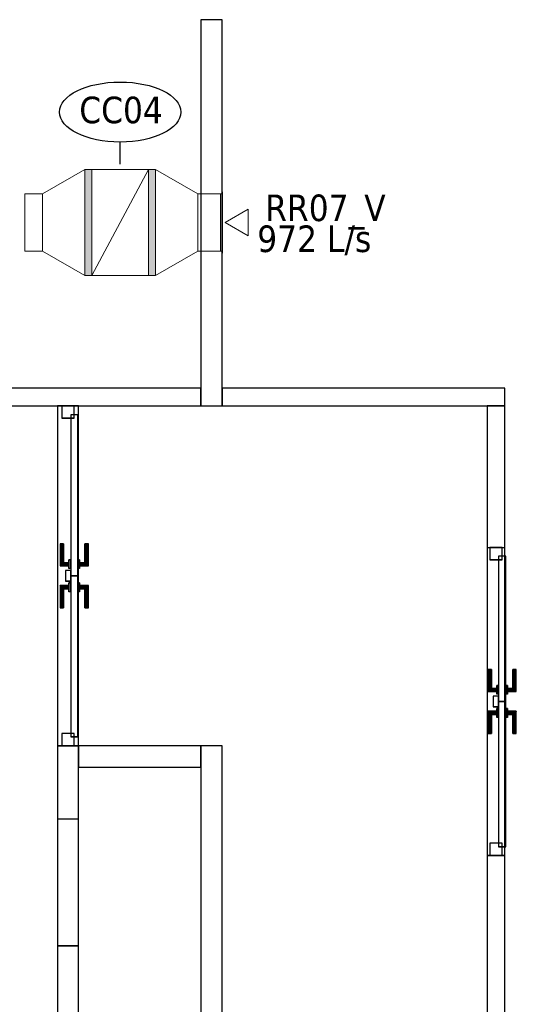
# Model space of a CAD drawing. Header units: metres. Extents: x 391.1 to 430.4, y 12.7 to 28.4.
# Tile 159 of 169: x 410.1 to 412.9, y 18.6 to 24.2. Entities that reach past the tile are written whole.
import ezdxf

# ---------------------------------------------------------------- set-up
doc = ezdxf.new("R2010")
doc.units = ezdxf.units.M
doc.layers.add('01_CARPINTERIA', color=5, linetype='Continuous', lineweight=25, true_color=0x0000ff)
for name, color, linetype, lineweight in [('A-DETL-____-MBND', 7, 'Continuous', 18), ('A-GENM-____-OTLN', 7, 'Continuous', 18), ('A-WALL-____-MCUT', 7, 'Continuous', 25), ('A-WALL-____-OTLN', 7, 'Continuous', 25), ('M-HVAC-CDFF-IDEN', 7, 'Continuous', 30), ('M-HVAC-DUCT-IDEN', 7, 'Continuous', 30)]:
    doc.layers.add(name, color=color, linetype=linetype, lineweight=lineweight)
doc.styles.add('Tahoma_2', font='tahoma.ttf', dxfattribs={"height": 0.15})

# ---------------------------------------------------------------- blocks, each defined once
blk = doc.blocks.new('Family - Envans PB-155364-02_CLI_AIRE_P0')
at = {"layer": 'A-WALL-____-MCUT', "color": 253, "true_color": 0xaaaaaa}
for p, q in [((1.5978, 0.1), (0, 0.1)), ((0, 0.1), (0, 0)), ((1.5978, 0), (1.5978, 0.1)), ((0, 0), (1.5978, 0))]:
    blk.add_line(p, q, dxfattribs=at)
at = {"layer": 'A-WALL-____-OTLN', "color": 253, "true_color": 0xaaaaaa}
for p, q in [((1.5978, 0.1), (0, 0.1)), ((0, 0.1), (0, 0)), ((1.5978, 0), (1.5978, 0.1)), ((0, 0), (1.5978, 0))]:
    blk.add_line(p, q, dxfattribs=at)
at = {"layer": 'A-WALL-____-OTLN', "color": 253, "lineweight": 18, "true_color": 0xaaaaaa}
blk.add_line((0, 0), (1.5978, 0), dxfattribs=at)
blk = doc.blocks.new('Family - LONDR55-XX_ZZ-ARQ-CAA-M3D-Londres55-155427-02_CLI_AIRE_P0')
at = {"layer": '01_CARPINTERIA', "color": 161, "true_color": 0xaaaaff}
for p, q in [((0.6895, 0.1487), (0.6895, 0.15)), ((0.6895, 0.15), (0.6895, 0.1487)), ((0.8145, 0.15), (0.6895, 0.15)), ((0.6895, 0.145), (0.6895, 0.1487)), ((0.6895, 0.1487), (0.6895, 0.145)), ((0.8132, 0.1487), (0.6895, 0.1487)), ((0.8132, 0.1487), (0.6895, 0.1487)), ((0.6895, 0.14), (0.6895, 0.145)), ((0.6895, 0.145), (0.6895, 0.14)), ((0.8095, 0.145), (0.6895, 0.145)), ((0.8095, 0.145), (0.6895, 0.145)), ((0.6895, 0.135), (0.6895, 0.14)), ((0.6895, 0.14), (0.6895, 0.135)), ((0.6895, 0.14), (0.8045, 0.14)), ((0.8045, 0.14), (0.6895, 0.14)), ((0.6895, 0.135), (0.6895, 0.1313)), ((0.6895, 0.1313), (0.6895, 0.135)), ((0.7995, 0.135), (0.6895, 0.135)), ((0.7995, 0.135), (0.6895, 0.135)), ((0.6895, 0.1313), (0.6895, 0.13)), ((0.6895, 0.13), (0.6895, 0.1313)), ((0.7958, 0.1313), (0.6895, 0.1313)), ((0.7958, 0.1313), (0.6895, 0.1313)), ((0.7945, 0.13), (0.6895, 0.13)), ((0.7945, 0.13), (0.7958, 0.1313)), ((0.7958, 0.1313), (0.7945, 0.13)), ((0.7945, 0.1), (0.7945, 0.13)), ((0.7958, 0.1313), (0.7995, 0.135)), ((0.7995, 0.135), (0.7958, 0.1313)), ((0.7958, 0.1), (0.7958, 0.1313)), ((0.7958, 0.1), (0.7958, 0.1313)), ((0.7995, 0.135), (0.8045, 0.14)), ((0.8045, 0.14), (0.7995, 0.135)), ((0.7995, 0.1), (0.7995, 0.135)), ((0.7995, 0.1), (0.7995, 0.135)), ((0.8095, 0.145), (0.8045, 0.14)), ((0.8045, 0.14), (0.8095, 0.145)), ((0.8045, 0.14), (0.8045, 0.1)), ((0.8045, 0.1), (0.8045, 0.14)), ((0.8132, 0.1487), (0.8095, 0.145)), ((0.8095, 0.145), (0.8132, 0.1487)), ((0.8095, 0.1), (0.8095, 0.145)), ((0.8095, 0.1), (0.8095, 0.145)), ((0.8145, 0.15), (0.8132, 0.1487)), ((0.8132, 0.1487), (0.8145, 0.15)), ((0.8132, 0.1), (0.8132, 0.1487)), ((0.8132, 0.1), (0.8132, 0.1487)), ((0.8145, 0.1), (0.8145, 0.15)), ((0.9268, 0.1487), (0.9255, 0.15)), ((0.9255, 0.15), (0.9255, 0.1)), ((0.9255, 0.15), (0.9268, 0.1487)), ((1.0505, 0.15), (0.9255, 0.15)), ((0.9305, 0.145), (0.9268, 0.1487)), ((0.9268, 0.1487), (0.9268, 0.1)), ((0.9268, 0.1487), (0.9268, 0.1)), ((0.9268, 0.1487), (0.9305, 0.145)), ((1.0505, 0.1487), (0.9268, 0.1487)), ((1.0505, 0.1487), (0.9268, 0.1487)), ((0.9355, 0.14), (0.9305, 0.145)), ((0.9305, 0.145), (0.9305, 0.1)), ((0.9305, 0.145), (0.9305, 0.1)), ((0.9305, 0.145), (0.9355, 0.14)), ((1.0505, 0.145), (0.9305, 0.145)), ((1.0505, 0.145), (0.9305, 0.145)), ((0.9355, 0.1), (0.9355, 0.14)), ((0.9355, 0.14), (0.9355, 0.1)), ((0.9355, 0.14), (0.9405, 0.135)), ((0.9405, 0.135), (0.9355, 0.14)), ((0.9355, 0.14), (1.0505, 0.14)), ((1.0505, 0.14), (0.9355, 0.14)), ((0.9405, 0.135), (0.9405, 0.1)), ((0.9405, 0.135), (0.9442, 0.1313)), ((0.9442, 0.1313), (0.9405, 0.135)), ((0.9405, 0.135), (0.9405, 0.1)), ((1.0505, 0.135), (0.9405, 0.135)), ((1.0505, 0.135), (0.9405, 0.135)), ((0.9442, 0.1313), (0.9442, 0.1)), ((0.9442, 0.1313), (0.9455, 0.13)), ((0.9455, 0.13), (0.9442, 0.1313)), ((0.9442, 0.1313), (0.9442, 0.1)), ((1.0505, 0.1313), (0.9442, 0.1313)), ((1.0505, 0.1313), (0.9442, 0.1313)), ((0.9455, 0.13), (0.9455, 0.1)), ((1.0505, 0.13), (0.9455, 0.13)), ((1.0505, 0.1487), (1.0505, 0.15)), ((1.0505, 0.15), (1.0505, 0.1487)), ((1.0505, 0.145), (1.0505, 0.1487)), ((1.0505, 0.1487), (1.0505, 0.145)), ((1.0505, 0.145), (1.0505, 0.14)), ((1.0505, 0.14), (1.0505, 0.145)), ((1.0505, 0.14), (1.0505, 0.135)), ((1.0505, 0.135), (1.0505, 0.14)), ((1.0505, 0.135), (1.0505, 0.1313)), ((1.0505, 0.1313), (1.0505, 0.135)), ((1.0505, 0.1313), (1.0505, 0.13)), ((1.0505, 0.13), (1.0505, 0.1313)), ((0.07, 0.07), (0, 0.07)), ((0, 0.07), (0, 0)), ((0.07, 0.07), (0, 0.07)), ((0, 0.07), (0, 0)), ((0.8695, 0.09), (0.05, 0.09)), ((0.05, 0.09), (0.05, 0.05)), ((0.8695, 0.09), (0.05, 0.09)), ((0.05, 0.09), (0.05, 0.05)), ((0.07, 0), (0.07, 0.07)), ((0.07, 0.07), (0.07, 0)), ((0.8295, 0.1), (0.7795, 0.1)), ((0.7795, 0.1), (0.8295, 0.1)), ((0.7795, 0.1), (0.7795, 0.09)), ((0.7795, 0.09), (0.7795, 0.1)), ((0.8295, 0.09), (0.7795, 0.09)), ((0.7795, 0.09), (0.8295, 0.09)), ((0.7958, 0.1), (0.7945, 0.1)), ((0.7945, 0.1), (0.7958, 0.1)), ((0.7995, 0.1), (0.7958, 0.1)), ((0.7958, 0.1), (0.7995, 0.1)), ((0.8045, 0.1), (0.7995, 0.1)), ((0.7995, 0.1), (0.8045, 0.1)), ((0.8095, 0.1), (0.8045, 0.1)), ((0.8045, 0.1), (0.8095, 0.1)), ((0.8095, 0.1), (0.8132, 0.1)), ((0.8132, 0.1), (0.8095, 0.1)), ((0.8132, 0.1), (0.8145, 0.1)), ((0.8145, 0.1), (0.8132, 0.1)), ((0.8295, 0.1), (0.8295, 0.09)), ((0.8295, 0.1), (0.8295, 0.09)), ((0.8695, 0.05), (0.8695, 0.09)), ((0.8695, 0.09), (0.8695, 0.05)), ((1.69, 0.09), (0.8705, 0.09)), ((0.8705, 0.09), (0.8705, 0.05)), ((1.69, 0.09), (0.8705, 0.09)), ((0.8705, 0.09), (0.8705, 0.05)), ((0.9605, 0.1), (0.9105, 0.1)), ((0.9105, 0.1), (0.9605, 0.1)), ((0.9105, 0.1), (0.9105, 0.09)), ((0.9105, 0.09), (0.9105, 0.1)), ((0.9605, 0.09), (0.9105, 0.09)), ((0.9105, 0.09), (0.9605, 0.09)), ((0.9268, 0.1), (0.9255, 0.1)), ((0.9255, 0.1), (0.9268, 0.1)), ((0.9305, 0.1), (0.9268, 0.1)), ((0.9268, 0.1), (0.9305, 0.1)), ((0.9355, 0.1), (0.9305, 0.1)), ((0.9305, 0.1), (0.9355, 0.1)), ((0.9405, 0.1), (0.9355, 0.1)), ((0.9355, 0.1), (0.9405, 0.1)), ((0.9405, 0.1), (0.9442, 0.1)), ((0.9442, 0.1), (0.9405, 0.1)), ((0.9442, 0.1), (0.9455, 0.1)), ((0.9455, 0.1), (0.9442, 0.1)), ((0.9605, 0.1), (0.9605, 0.09)), ((0.9605, 0.1), (0.9605, 0.09)), ((1.74, 0.07), (1.67, 0.07)), ((1.67, 0.07), (1.67, 0)), ((1.74, 0.07), (1.67, 0.07)), ((1.67, 0.07), (1.67, 0)), ((1.69, 0.05), (1.69, 0.09)), ((1.69, 0.09), (1.69, 0.05)), ((1.74, 0), (1.74, 0.07)), ((1.74, 0.07), (1.74, 0)), ((0, 0), (0.07, 0)), ((0, 0), (0.07, 0)), ((0.05, 0.05), (0.8695, 0.05)), ((0.05, 0.05), (0.8695, 0.05)), ((0.6895, 0.0087), (0.6895, 0.01)), ((0.6895, 0.01), (0.6895, 0.0087)), ((0.6895, 0.01), (0.7945, 0.01)), ((0.6895, 0.005), (0.6895, 0.0087)), ((0.6895, 0.0087), (0.6895, 0.005)), ((0.6895, 0.0087), (0.7958, 0.0087)), ((0.6895, 0.0087), (0.7958, 0.0087)), ((0.6895, 0), (0.6895, 0.005)), ((0.6895, 0.005), (0.6895, 0)), ((0.6895, 0.005), (0.7995, 0.005)), ((0.6895, 0.005), (0.7995, 0.005)), ((0.6895, -0.005), (0.6895, 0)), ((0.8045, 0), (0.6895, 0)), ((0.6895, 0), (0.8045, 0)), ((0.7795, 0.05), (0.8295, 0.05)), ((0.8295, 0.05), (0.7795, 0.05)), ((0.7795, 0.05), (0.7795, 0.04)), ((0.7795, 0.04), (0.7795, 0.05)), ((0.7795, 0.04), (0.8295, 0.04)), ((0.8295, 0.04), (0.7795, 0.04)), ((0.7958, 0.04), (0.7945, 0.04)), ((0.7945, 0.04), (0.7958, 0.04)), ((0.7945, 0.01), (0.7945, 0.04)), ((0.7958, 0.0087), (0.7945, 0.01)), ((0.7945, 0.01), (0.7958, 0.0087)), ((0.7995, 0.04), (0.7958, 0.04)), ((0.7958, 0.04), (0.7995, 0.04)), ((0.7958, 0.0087), (0.7958, 0.04)), ((0.7958, 0.0087), (0.7958, 0.04)), ((0.7995, 0.005), (0.7958, 0.0087)), ((0.7958, 0.0087), (0.7995, 0.005)), ((0.7995, 0.04), (0.8045, 0.04)), ((0.8045, 0.04), (0.7995, 0.04)), ((0.7995, 0.005), (0.7995, 0.04)), ((0.7995, 0.005), (0.7995, 0.04)), ((0.8045, 0), (0.7995, 0.005)), ((0.7995, 0.005), (0.8045, 0)), ((0.8045, 0.04), (0.8095, 0.04)), ((0.8095, 0.04), (0.8045, 0.04)), ((0.8045, 0.04), (0.8045, 0)), ((0.8045, 0), (0.8045, 0.04)), ((0.8095, 0.04), (0.8132, 0.04)), ((0.8132, 0.04), (0.8095, 0.04)), ((0.8095, -0.005), (0.8095, 0.04)), ((0.8095, -0.005), (0.8095, 0.04)), ((0.8132, 0.04), (0.8145, 0.04)), ((0.8145, 0.04), (0.8132, 0.04)), ((0.8132, -0.0087), (0.8132, 0.04)), ((0.8132, -0.0087), (0.8132, 0.04)), ((0.8145, -0.01), (0.8145, 0.04)), ((0.8295, 0.05), (0.8295, 0.04)), ((0.8295, 0.05), (0.8295, 0.04)), ((0.8995, 0.05), (0.8395, 0.05)), ((0.8395, 0.05), (0.8395, 0.02)), ((0.8995, 0.05), (0.8395, 0.05)), ((0.8395, 0.05), (0.8395, 0.02)), ((0.8395, 0.02), (0.8995, 0.02)), ((0.8395, 0.02), (0.8995, 0.02)), ((0.8705, 0.05), (1.69, 0.05)), ((0.8705, 0.05), (1.69, 0.05)), ((0.8995, 0.02), (0.8995, 0.05)), ((0.8995, 0.05), (0.8995, 0.02)), ((0.9105, 0.05), (0.9605, 0.05)), ((0.9605, 0.05), (0.9105, 0.05)), ((0.9105, 0.05), (0.9105, 0.04)), ((0.9105, 0.04), (0.9105, 0.05)), ((0.9105, 0.04), (0.9605, 0.04)), ((0.9605, 0.04), (0.9105, 0.04)), ((0.9268, 0.04), (0.9255, 0.04)), ((0.9255, 0.04), (0.9268, 0.04)), ((0.9255, 0.04), (0.9255, -0.01)), ((0.9305, 0.04), (0.9268, 0.04)), ((0.9268, 0.04), (0.9305, 0.04)), ((0.9268, 0.04), (0.9268, -0.0087)), ((0.9268, 0.04), (0.9268, -0.0087)), ((0.9305, 0.04), (0.9355, 0.04)), ((0.9355, 0.04), (0.9305, 0.04)), ((0.9305, 0.04), (0.9305, -0.005)), ((0.9305, 0.04), (0.9305, -0.005)), ((0.9355, 0.04), (0.9405, 0.04)), ((0.9405, 0.04), (0.9355, 0.04)), ((0.9355, 0), (0.9355, 0.04)), ((0.9355, 0.04), (0.9355, 0)), ((0.9405, 0.005), (0.9355, 0)), ((0.9355, 0), (0.9405, 0.005)), ((1.0505, 0), (0.9355, 0)), ((0.9355, 0), (1.0505, 0)), ((0.9405, 0.04), (0.9442, 0.04)), ((0.9442, 0.04), (0.9405, 0.04)), ((0.9405, 0.04), (0.9405, 0.005)), ((0.9405, 0.04), (0.9405, 0.005)), ((0.9442, 0.0087), (0.9405, 0.005)), ((0.9405, 0.005), (0.9442, 0.0087)), ((0.9405, 0.005), (1.0505, 0.005)), ((0.9405, 0.005), (1.0505, 0.005)), ((0.9442, 0.04), (0.9455, 0.04)), ((0.9455, 0.04), (0.9442, 0.04)), ((0.9442, 0.04), (0.9442, 0.0087)), ((0.9442, 0.04), (0.9442, 0.0087)), ((0.9455, 0.01), (0.9442, 0.0087)), ((0.9442, 0.0087), (0.9455, 0.01)), ((0.9442, 0.0087), (1.0505, 0.0087)), ((0.9442, 0.0087), (1.0505, 0.0087)), ((0.9455, 0.04), (0.9455, 0.01)), ((0.9455, 0.01), (1.0505, 0.01)), ((0.9605, 0.05), (0.9605, 0.04)), ((0.9605, 0.05), (0.9605, 0.04)), ((1.0505, 0.0087), (1.0505, 0.01)), ((1.0505, 0.01), (1.0505, 0.0087)), ((1.0505, 0.005), (1.0505, 0.0087)), ((1.0505, 0.0087), (1.0505, 0.005)), ((1.0505, 0.005), (1.0505, 0)), ((1.0505, 0), (1.0505, 0.005)), ((1.0505, 0), (1.0505, -0.005)), ((1.0505, -0.005), (1.0505, 0)), ((1.67, 0), (1.74, 0)), ((1.67, 0), (1.74, 0)), ((0.6895, 0), (0.6895, -0.005)), ((0.6895, -0.005), (0.6895, -0.0087)), ((0.6895, -0.0087), (0.6895, -0.005)), ((0.6895, -0.005), (0.8095, -0.005)), ((0.6895, -0.005), (0.8095, -0.005)), ((0.6895, -0.0087), (0.6895, -0.01)), ((0.6895, -0.01), (0.6895, -0.0087)), ((0.6895, -0.0087), (0.8132, -0.0087)), ((0.6895, -0.0087), (0.8132, -0.0087)), ((0.6895, -0.01), (0.8145, -0.01)), ((0.8045, 0), (0.8095, -0.005)), ((0.8095, -0.005), (0.8045, 0)), ((0.8095, -0.005), (0.8132, -0.0087)), ((0.8132, -0.0087), (0.8095, -0.005)), ((0.8132, -0.0087), (0.8145, -0.01)), ((0.8145, -0.01), (0.8132, -0.0087)), ((0.9255, -0.01), (0.9268, -0.0087)), ((0.9268, -0.0087), (0.9255, -0.01)), ((0.9255, -0.01), (1.0505, -0.01)), ((0.9268, -0.0087), (0.9305, -0.005)), ((0.9305, -0.005), (0.9268, -0.0087)), ((0.9268, -0.0087), (1.0505, -0.0087)), ((0.9268, -0.0087), (1.0505, -0.0087)), ((0.9305, -0.005), (0.9355, 0)), ((0.9355, 0), (0.9305, -0.005)), ((0.9305, -0.005), (1.0505, -0.005)), ((0.9305, -0.005), (1.0505, -0.005)), ((1.0505, -0.005), (1.0505, -0.0087)), ((1.0505, -0.0087), (1.0505, -0.005)), ((1.0505, -0.0087), (1.0505, -0.01)), ((1.0505, -0.01), (1.0505, -0.0087))]:
    blk.add_line(p, q, dxfattribs=at)
blk = doc.blocks.new('Family - Porta PB-155428-02_CLI_AIRE_P0')
blk.add_blockref('Family - LONDR55-XX_ZZ-ARQ-CAA-M3D-Londres55-155427-02_CLI_AIRE_P0', (0, 0))
blk = doc.blocks.new('Family - Envans PB-155485-02_CLI_AIRE_P0')
at = {"layer": 'A-WALL-____-MCUT', "color": 253, "true_color": 0xaaaaaa}
for p, q in [((0, 0.12), (0, 0)), ((2.1798, 0.12), (0, 0.12)), ((2.1797, 0), (2.1798, 0.12)), ((0, 0), (2.1797, 0))]:
    blk.add_line(p, q, dxfattribs=at)
at = {"layer": 'A-WALL-____-OTLN', "color": 253, "true_color": 0xaaaaaa}
for p, q in [((0, 0.12), (0, 0)), ((2.1798, 0.12), (0, 0.12)), ((2.1797, 0), (2.1798, 0.12)), ((0, 0), (2.1797, 0))]:
    blk.add_line(p, q, dxfattribs=at)
at = {"layer": 'A-WALL-____-OTLN', "color": 253, "lineweight": 18, "true_color": 0xaaaaaa}
blk.add_line((0, 0), (2.1797, 0), dxfattribs=at)
blk = doc.blocks.new('Family - Envans PB-155499-02_CLI_AIRE_P0')
at = {"layer": 'A-WALL-____-MCUT', "color": 253, "true_color": 0xaaaaaa}
for p, q in [((2.7284, 0.1), (2.7284, 0)), ((7.7284, 0.1), (2.7284, 0.1)), ((7.7284, 0), (7.7284, 0.1)), ((2.7284, 0), (7.7284, 0))]:
    blk.add_line(p, q, dxfattribs=at)
at = {"layer": 'A-WALL-____-OTLN', "color": 253, "true_color": 0xaaaaaa}
for p, q in [((7.7284, 0.1), (0, 0.1)), ((2.7284, 0.1), (0, 0.1)), ((0, 0.1), (0, 0)), ((0, 0.1), (0, 0)), ((2.7284, 0.1), (2.7284, 0)), ((7.7284, 0), (7.7284, 0.1)), ((0, 0), (7.7284, 0)), ((0, 0), (2.7284, 0))]:
    blk.add_line(p, q, dxfattribs=at)
at = {"layer": 'A-WALL-____-OTLN', "color": 253, "lineweight": 18, "true_color": 0xaaaaaa}
blk.add_line((0, 0), (7.7284, 0), dxfattribs=at)
blk = doc.blocks.new('Family - Envans PB-155596-02_CLI_AIRE_P0')
at = {"layer": 'A-WALL-____-MCUT', "color": 253, "true_color": 0xaaaaaa}
for p, q in [((0.69, 0.12), (0, 0.12)), ((0, 0.12), (0, 0)), ((0.69, 0), (0.69, 0.12)), ((0, 0), (0.69, 0))]:
    blk.add_line(p, q, dxfattribs=at)
at = {"layer": 'A-WALL-____-OTLN', "color": 253, "true_color": 0xaaaaaa}
for p, q in [((0.69, 0.12), (0, 0.12)), ((0, 0.12), (0, 0)), ((0.69, 0), (0.69, 0.12)), ((0, 0), (0.69, 0))]:
    blk.add_line(p, q, dxfattribs=at)
at = {"layer": 'A-WALL-____-OTLN', "color": 253, "lineweight": 18, "true_color": 0xaaaaaa}
blk.add_line((-0.0222, 0), (0.7086, 0), dxfattribs=at)
blk = doc.blocks.new('Family - LONDR55-XX_ZZ-ARQ-CAA-M3D-Londres55-155646-02_CLI_AIRE_P0')
at = {"layer": '01_CARPINTERIA', "color": 161, "true_color": 0xaaaaff}
for p, q in [((0.779, 0.1487), (0.779, 0.15)), ((0.779, 0.15), (0.779, 0.1487)), ((0.904, 0.15), (0.779, 0.15)), ((0.779, 0.145), (0.779, 0.1487)), ((0.779, 0.1487), (0.779, 0.145)), ((0.9027, 0.1487), (0.779, 0.1487)), ((0.9027, 0.1487), (0.779, 0.1487)), ((0.779, 0.14), (0.779, 0.145)), ((0.779, 0.145), (0.779, 0.14)), ((0.899, 0.145), (0.779, 0.145)), ((0.899, 0.145), (0.779, 0.145)), ((0.779, 0.135), (0.779, 0.14)), ((0.779, 0.14), (0.779, 0.135)), ((0.779, 0.14), (0.894, 0.14)), ((0.894, 0.14), (0.779, 0.14)), ((0.779, 0.135), (0.779, 0.1313)), ((0.779, 0.1313), (0.779, 0.135)), ((0.889, 0.135), (0.779, 0.135)), ((0.889, 0.135), (0.779, 0.135)), ((0.779, 0.1313), (0.779, 0.13)), ((0.779, 0.13), (0.779, 0.1313)), ((0.8854, 0.1313), (0.779, 0.1313)), ((0.8854, 0.1313), (0.779, 0.1313)), ((0.884, 0.13), (0.779, 0.13)), ((0.884, 0.13), (0.8854, 0.1313)), ((0.8854, 0.1313), (0.884, 0.13)), ((0.884, 0.1), (0.884, 0.13)), ((0.8854, 0.1313), (0.889, 0.135)), ((0.889, 0.135), (0.8854, 0.1313)), ((0.8854, 0.1), (0.8854, 0.1313)), ((0.8854, 0.1), (0.8854, 0.1313)), ((0.889, 0.135), (0.894, 0.14)), ((0.894, 0.14), (0.889, 0.135)), ((0.889, 0.1), (0.889, 0.135)), ((0.889, 0.1), (0.889, 0.135)), ((0.899, 0.145), (0.894, 0.14)), ((0.894, 0.14), (0.899, 0.145)), ((0.894, 0.14), (0.894, 0.1)), ((0.894, 0.1), (0.894, 0.14)), ((0.9027, 0.1487), (0.899, 0.145)), ((0.899, 0.145), (0.9027, 0.1487)), ((0.899, 0.1), (0.899, 0.145)), ((0.899, 0.1), (0.899, 0.145)), ((0.904, 0.15), (0.9027, 0.1487)), ((0.9027, 0.1487), (0.904, 0.15)), ((0.9027, 0.1), (0.9027, 0.1487)), ((0.9027, 0.1), (0.9027, 0.1487)), ((0.904, 0.1), (0.904, 0.15)), ((1.0164, 0.1487), (1.015, 0.15)), ((1.015, 0.15), (1.015, 0.1)), ((1.015, 0.15), (1.0164, 0.1487)), ((1.14, 0.15), (1.015, 0.15)), ((1.02, 0.145), (1.0164, 0.1487)), ((1.0164, 0.1487), (1.0164, 0.1)), ((1.0164, 0.1487), (1.0164, 0.1)), ((1.0164, 0.1487), (1.02, 0.145)), ((1.14, 0.1487), (1.0164, 0.1487)), ((1.14, 0.1487), (1.0164, 0.1487)), ((1.025, 0.14), (1.02, 0.145)), ((1.02, 0.145), (1.02, 0.1)), ((1.02, 0.145), (1.02, 0.1)), ((1.02, 0.145), (1.025, 0.14)), ((1.14, 0.145), (1.02, 0.145)), ((1.14, 0.145), (1.02, 0.145)), ((1.025, 0.1), (1.025, 0.14)), ((1.025, 0.14), (1.025, 0.1)), ((1.025, 0.14), (1.03, 0.135)), ((1.03, 0.135), (1.025, 0.14)), ((1.025, 0.14), (1.14, 0.14)), ((1.14, 0.14), (1.025, 0.14)), ((1.03, 0.135), (1.03, 0.1)), ((1.03, 0.135), (1.0337, 0.1313)), ((1.0337, 0.1313), (1.03, 0.135)), ((1.03, 0.135), (1.03, 0.1)), ((1.14, 0.135), (1.03, 0.135)), ((1.14, 0.135), (1.03, 0.135)), ((1.0337, 0.1313), (1.0337, 0.1)), ((1.0337, 0.1313), (1.035, 0.13)), ((1.035, 0.13), (1.0337, 0.1313)), ((1.0337, 0.1313), (1.0337, 0.1)), ((1.14, 0.1313), (1.0337, 0.1313)), ((1.14, 0.1313), (1.0337, 0.1313)), ((1.035, 0.13), (1.035, 0.1)), ((1.14, 0.13), (1.035, 0.13)), ((1.14, 0.1487), (1.14, 0.15)), ((1.14, 0.15), (1.14, 0.1487)), ((1.14, 0.145), (1.14, 0.1487)), ((1.14, 0.1487), (1.14, 0.145)), ((1.14, 0.145), (1.14, 0.14)), ((1.14, 0.14), (1.14, 0.145)), ((1.14, 0.14), (1.14, 0.135)), ((1.14, 0.135), (1.14, 0.14)), ((1.14, 0.135), (1.14, 0.1313)), ((1.14, 0.1313), (1.14, 0.135)), ((1.14, 0.1313), (1.14, 0.13)), ((1.14, 0.13), (1.14, 0.1313)), ((0.07, 0.07), (0, 0.07)), ((0, 0.07), (0, 0)), ((0.07, 0.07), (0, 0.07)), ((0, 0.07), (0, 0)), ((0.959, 0.09), (0.05, 0.09)), ((0.05, 0.09), (0.05, 0.05)), ((0.959, 0.09), (0.05, 0.09)), ((0.05, 0.09), (0.05, 0.05)), ((0.07, 0), (0.07, 0.07)), ((0.07, 0.07), (0.07, 0)), ((0.919, 0.1), (0.869, 0.1)), ((0.869, 0.1), (0.919, 0.1)), ((0.869, 0.1), (0.869, 0.09)), ((0.869, 0.09), (0.869, 0.1)), ((0.919, 0.09), (0.869, 0.09)), ((0.869, 0.09), (0.919, 0.09)), ((0.8854, 0.1), (0.884, 0.1)), ((0.884, 0.1), (0.8854, 0.1)), ((0.889, 0.1), (0.8854, 0.1)), ((0.8854, 0.1), (0.889, 0.1)), ((0.894, 0.1), (0.889, 0.1)), ((0.889, 0.1), (0.894, 0.1)), ((0.899, 0.1), (0.894, 0.1)), ((0.894, 0.1), (0.899, 0.1)), ((0.899, 0.1), (0.9027, 0.1)), ((0.9027, 0.1), (0.899, 0.1)), ((0.9027, 0.1), (0.904, 0.1)), ((0.904, 0.1), (0.9027, 0.1)), ((0.919, 0.1), (0.919, 0.09)), ((0.919, 0.1), (0.919, 0.09)), ((0.959, 0.05), (0.959, 0.09)), ((0.959, 0.09), (0.959, 0.05)), ((1.8691, 0.09), (0.96, 0.09)), ((0.96, 0.09), (0.96, 0.05)), ((1.8691, 0.09), (0.96, 0.09)), ((0.96, 0.09), (0.96, 0.05)), ((1.05, 0.1), (1, 0.1)), ((1, 0.1), (1.05, 0.1)), ((1, 0.1), (1, 0.09)), ((1, 0.09), (1, 0.1)), ((1.05, 0.09), (1, 0.09)), ((1, 0.09), (1.05, 0.09)), ((1.0164, 0.1), (1.015, 0.1)), ((1.015, 0.1), (1.0164, 0.1)), ((1.02, 0.1), (1.0164, 0.1)), ((1.0164, 0.1), (1.02, 0.1)), ((1.025, 0.1), (1.02, 0.1)), ((1.02, 0.1), (1.025, 0.1)), ((1.03, 0.1), (1.025, 0.1)), ((1.025, 0.1), (1.03, 0.1)), ((1.03, 0.1), (1.0337, 0.1)), ((1.0337, 0.1), (1.03, 0.1)), ((1.0337, 0.1), (1.035, 0.1)), ((1.035, 0.1), (1.0337, 0.1)), ((1.05, 0.1), (1.05, 0.09)), ((1.05, 0.1), (1.05, 0.09)), ((1.9191, 0.07), (1.8491, 0.07)), ((1.8491, 0.07), (1.8491, 0)), ((1.9191, 0.07), (1.8491, 0.07)), ((1.8491, 0.07), (1.8491, 0)), ((1.8691, 0.05), (1.8691, 0.09)), ((1.8691, 0.09), (1.8691, 0.05)), ((1.9191, 0), (1.9191, 0.07)), ((1.9191, 0.07), (1.9191, 0)), ((0, 0), (0.07, 0)), ((0, 0), (0.07, 0)), ((0.05, 0.05), (0.959, 0.05)), ((0.05, 0.05), (0.959, 0.05)), ((0.779, 0.0087), (0.779, 0.01)), ((0.779, 0.01), (0.779, 0.0087)), ((0.779, 0.01), (0.884, 0.01)), ((0.779, 0.005), (0.779, 0.0087)), ((0.779, 0.0087), (0.779, 0.005)), ((0.779, 0.0087), (0.8854, 0.0087)), ((0.779, 0.0087), (0.8854, 0.0087)), ((0.779, 0), (0.779, 0.005)), ((0.779, 0.005), (0.779, 0)), ((0.779, 0.005), (0.889, 0.005)), ((0.779, 0.005), (0.889, 0.005)), ((0.779, -0.005), (0.779, 0)), ((0.894, 0), (0.779, 0)), ((0.779, 0), (0.894, 0)), ((0.869, 0.05), (0.919, 0.05)), ((0.919, 0.05), (0.869, 0.05)), ((0.869, 0.05), (0.869, 0.04)), ((0.869, 0.04), (0.869, 0.05)), ((0.869, 0.04), (0.919, 0.04)), ((0.919, 0.04), (0.869, 0.04)), ((0.8854, 0.04), (0.884, 0.04)), ((0.884, 0.04), (0.8854, 0.04)), ((0.884, 0.01), (0.884, 0.04)), ((0.8854, 0.0087), (0.884, 0.01)), ((0.884, 0.01), (0.8854, 0.0087)), ((0.889, 0.04), (0.8854, 0.04)), ((0.8854, 0.04), (0.889, 0.04)), ((0.8854, 0.0087), (0.8854, 0.04)), ((0.8854, 0.0087), (0.8854, 0.04)), ((0.889, 0.005), (0.8854, 0.0087)), ((0.8854, 0.0087), (0.889, 0.005)), ((0.889, 0.04), (0.894, 0.04)), ((0.894, 0.04), (0.889, 0.04)), ((0.889, 0.005), (0.889, 0.04)), ((0.889, 0.005), (0.889, 0.04)), ((0.894, 0), (0.889, 0.005)), ((0.889, 0.005), (0.894, 0)), ((0.894, 0.04), (0.899, 0.04)), ((0.899, 0.04), (0.894, 0.04)), ((0.894, 0.04), (0.894, 0)), ((0.894, 0), (0.894, 0.04)), ((0.899, -0.005), (0.894, 0)), ((0.899, 0.04), (0.9027, 0.04)), ((0.9027, 0.04), (0.899, 0.04)), ((0.899, -0.005), (0.899, 0.04)), ((0.899, -0.005), (0.899, 0.04)), ((0.9027, 0.04), (0.904, 0.04)), ((0.904, 0.04), (0.9027, 0.04)), ((0.9027, -0.0087), (0.9027, 0.04)), ((0.9027, -0.0087), (0.9027, 0.04)), ((0.904, -0.01), (0.904, 0.04)), ((0.919, 0.05), (0.919, 0.04)), ((0.919, 0.05), (0.919, 0.04)), ((0.989, 0.05), (0.929, 0.05)), ((0.929, 0.05), (0.929, 0.02)), ((0.989, 0.05), (0.929, 0.05)), ((0.929, 0.05), (0.929, 0.02)), ((0.929, 0.02), (0.989, 0.02)), ((0.929, 0.02), (0.989, 0.02)), ((0.96, 0.05), (1.8691, 0.05)), ((0.96, 0.05), (1.8691, 0.05)), ((0.989, 0.02), (0.989, 0.05)), ((0.989, 0.05), (0.989, 0.02)), ((1, 0.05), (1.05, 0.05)), ((1.05, 0.05), (1, 0.05)), ((1, 0.05), (1, 0.04)), ((1, 0.04), (1, 0.05)), ((1, 0.04), (1.05, 0.04)), ((1.05, 0.04), (1, 0.04)), ((1.0164, 0.04), (1.015, 0.04)), ((1.015, 0.04), (1.0164, 0.04)), ((1.015, 0.04), (1.015, -0.01)), ((1.02, 0.04), (1.0164, 0.04)), ((1.0164, 0.04), (1.02, 0.04)), ((1.0164, 0.04), (1.0164, -0.0087)), ((1.0164, 0.04), (1.0164, -0.0087)), ((1.02, 0.04), (1.025, 0.04)), ((1.025, 0.04), (1.02, 0.04)), ((1.02, 0.04), (1.02, -0.005)), ((1.02, 0.04), (1.02, -0.005)), ((1.02, -0.005), (1.025, 0)), ((1.025, 0), (1.02, -0.005)), ((1.025, 0.04), (1.03, 0.04)), ((1.03, 0.04), (1.025, 0.04)), ((1.025, 0), (1.025, 0.04)), ((1.025, 0.04), (1.025, 0)), ((1.03, 0.005), (1.025, 0)), ((1.025, 0), (1.03, 0.005)), ((1.025, 0), (1.14, 0)), ((1.03, 0.04), (1.0337, 0.04)), ((1.0337, 0.04), (1.03, 0.04)), ((1.03, 0.04), (1.03, 0.005)), ((1.03, 0.04), (1.03, 0.005)), ((1.0337, 0.0087), (1.03, 0.005)), ((1.03, 0.005), (1.0337, 0.0087)), ((1.03, 0.005), (1.14, 0.005)), ((1.03, 0.005), (1.14, 0.005)), ((1.0337, 0.04), (1.035, 0.04)), ((1.035, 0.04), (1.0337, 0.04)), ((1.0337, 0.04), (1.0337, 0.0087)), ((1.0337, 0.04), (1.0337, 0.0087)), ((1.035, 0.01), (1.0337, 0.0087)), ((1.0337, 0.0087), (1.035, 0.01)), ((1.0337, 0.0087), (1.14, 0.0087)), ((1.0337, 0.0087), (1.14, 0.0087)), ((1.035, 0.04), (1.035, 0.01)), ((1.035, 0.01), (1.14, 0.01)), ((1.05, 0.05), (1.05, 0.04)), ((1.05, 0.05), (1.05, 0.04)), ((1.14, 0.0087), (1.14, 0.01)), ((1.14, 0.01), (1.14, 0.0087)), ((1.14, 0.005), (1.14, 0.0087)), ((1.14, 0.0087), (1.14, 0.005)), ((1.14, 0.005), (1.14, 0)), ((1.14, 0), (1.14, 0.005)), ((1.14, 0), (1.14, -0.005)), ((1.14, -0.005), (1.14, 0)), ((1.8491, 0), (1.9191, 0)), ((1.8491, 0), (1.9191, 0)), ((0.779, 0), (0.779, -0.005)), ((0.779, -0.005), (0.779, -0.0087)), ((0.779, -0.0087), (0.779, -0.005)), ((0.779, -0.005), (0.899, -0.005)), ((0.779, -0.005), (0.899, -0.005)), ((0.779, -0.0087), (0.779, -0.01)), ((0.779, -0.01), (0.779, -0.0087)), ((0.779, -0.0087), (0.9027, -0.0087)), ((0.779, -0.0087), (0.9027, -0.0087)), ((0.779, -0.01), (0.904, -0.01)), ((0.894, 0), (0.899, -0.005)), ((0.899, -0.005), (0.9027, -0.0087)), ((0.9027, -0.0087), (0.899, -0.005)), ((0.9027, -0.0087), (0.904, -0.01)), ((0.904, -0.01), (0.9027, -0.0087)), ((1.015, -0.01), (1.0164, -0.0087)), ((1.0164, -0.0087), (1.015, -0.01)), ((1.015, -0.01), (1.14, -0.01)), ((1.0164, -0.0087), (1.02, -0.005)), ((1.02, -0.005), (1.0164, -0.0087)), ((1.0164, -0.0087), (1.14, -0.0087)), ((1.0164, -0.0087), (1.14, -0.0087)), ((1.02, -0.005), (1.14, -0.005)), ((1.02, -0.005), (1.14, -0.005)), ((1.14, 0), (1.025, 0)), ((1.14, -0.005), (1.14, -0.0087)), ((1.14, -0.0087), (1.14, -0.005)), ((1.14, -0.0087), (1.14, -0.01)), ((1.14, -0.01), (1.14, -0.0087))]:
    blk.add_line(p, q, dxfattribs=at)
blk = doc.blocks.new('Family - Porta PB-155647-02_CLI_AIRE_P0')
blk.add_blockref('Family - LONDR55-XX_ZZ-ARQ-CAA-M3D-Londres55-155646-02_CLI_AIRE_P0', (0, 0))
blk = doc.blocks.new('Family - Envans PB-155933-02_CLI_AIRE_P0')
at = {"layer": 'A-WALL-____-MCUT', "color": 253, "true_color": 0xaaaaaa}
for p, q in [((1.9851, 0.1), (0, 0.1)), ((0, 0.1), (0, 0)), ((1.9851, 0), (1.9851, 0.1)), ((3.7251, 0.1), (3.7251, 0)), ((4.5251, 0.1), (3.7251, 0.1)), ((4.5251, 0), (4.5251, 0.1)), ((0, 0), (1.9851, 0)), ((3.7251, 0), (4.5251, 0))]:
    blk.add_line(p, q, dxfattribs=at)
at = {"layer": 'A-WALL-____-OTLN', "color": 253, "true_color": 0xaaaaaa}
for p, q in [((4.5251, 0.1), (0, 0.1)), ((0, 0.1), (0, 0)), ((3.7251, 0.1), (1.9851, 0.1)), ((1.9851, 0.1), (1.9851, 0)), ((3.7251, 0.1), (3.7251, 0)), ((4.5251, 0), (4.5251, 0.1)), ((0, 0), (4.5251, 0)), ((1.9851, 0), (3.7251, 0))]:
    blk.add_line(p, q, dxfattribs=at)
at = {"layer": 'A-WALL-____-OTLN', "color": 253, "lineweight": 18, "true_color": 0xaaaaaa}
blk.add_line((-0.05, 0), (4.5251, 0), dxfattribs=at)
blk = doc.blocks.new('Family - Vano de puerta PB-155935-02_CLI_AIRE_P0')
at = {"layer": 'A-GENM-____-OTLN', "color": 253, "true_color": 0xaaaaaa}
for p, q in [((412.8042, 21.2208), (412.7042, 21.2208)), ((412.7042, 21.2208), (412.7042, 19.4808)), ((412.8042, 21.2208), (412.7042, 21.2208)), ((412.7042, 19.4808), (412.7042, 21.2208)), ((412.8042, 19.4808), (412.8042, 21.2208)), ((412.8042, 21.2208), (412.8042, 19.4808)), ((412.7042, 19.4808), (412.8042, 19.4808)), ((412.8042, 19.4808), (412.7042, 19.4808))]:
    blk.add_line(p, q, dxfattribs=at)
blk = doc.blocks.new('Family - Envans PB-155939-02_CLI_AIRE_P0')
at = {"layer": 'A-WALL-____-MCUT', "color": 253, "true_color": 0xaaaaaa}
for p, q in [((0.0009, 0.12), (0, 0.12)), ((0, 0.12), (0, 0)), ((0.0009, 0), (0.0009, 0.12)), ((1.92, 0.12), (1.92, 0)), ((2.3329, 0.12), (1.92, 0.12)), ((2.3329, 0), (2.3329, 0.12)), ((3.0506, 0.12), (3.0506, 0)), ((5.8003, 0.12), (3.0506, 0.12)), ((0, 0), (0.0009, 0)), ((1.92, 0), (2.3329, 0)), ((3.0506, 0), (5.8003, 0))]:
    blk.add_line(p, q, dxfattribs=at)
at = {"layer": 'A-WALL-____-OTLN', "color": 253, "true_color": 0xaaaaaa}
for p, q in [((5.8003, 0.12), (0, 0.12)), ((0, 0.12), (0, 0)), ((0.0009, 0), (0.0009, 0.12)), ((1.92, 0.12), (0.0009, 0.12)), ((1.92, 0), (1.92, 0.12)), ((2.3329, 0), (2.3329, 0.12)), ((3.0506, 0.12), (2.3329, 0.12)), ((3.0506, 0), (3.0506, 0.12)), ((0, 0), (5.8003, 0)), ((0.0009, 0), (1.92, 0)), ((2.3329, 0), (3.0506, 0))]:
    blk.add_line(p, q, dxfattribs=at)
at = {"layer": 'A-WALL-____-OTLN', "color": 253, "lineweight": 18, "true_color": 0xaaaaaa}
blk.add_line((0, 0), (5.8003, 0), dxfattribs=at)
blk = doc.blocks.new('Family - Vano de puerta PB-155941-02_CLI_AIRE_P0')
at = {"layer": 'A-GENM-____-OTLN', "color": 253, "true_color": 0xaaaaaa}
for p, q in [((410.3964, 19.6879), (410.2764, 19.6879)), ((410.2764, 19.6879), (410.2764, 18.9702)), ((410.3964, 19.6879), (410.2764, 19.6879)), ((410.2764, 18.9702), (410.2764, 19.6879)), ((410.3964, 18.9702), (410.3964, 19.6879)), ((410.3964, 19.6879), (410.3964, 18.9702)), ((410.2764, 18.9702), (410.3964, 18.9702)), ((410.3964, 18.9702), (410.2764, 18.9702))]:
    blk.add_line(p, q, dxfattribs=at)
blk = doc.blocks.new('Family - Vano de puerta PB-155943-02_CLI_AIRE_P0')
at = {"layer": 'A-GENM-____-OTLN', "color": 253, "true_color": 0xaaaaaa}
for p, q in [((410.3964, 22.0199), (410.2764, 22.0199)), ((410.2764, 22.0199), (410.2764, 20.1008)), ((410.3964, 22.0199), (410.2764, 22.0199)), ((410.2764, 20.1008), (410.2764, 22.0199)), ((410.3964, 20.1008), (410.3964, 22.0199)), ((410.3964, 22.0199), (410.3964, 20.1008)), ((410.2764, 20.1008), (410.3964, 20.1008)), ((410.3964, 20.1008), (410.2764, 20.1008))]:
    blk.add_line(p, q, dxfattribs=at)
blk = doc.blocks.new('Family - Envans PB-155945-02_CLI_AIRE_P0')
at = {"layer": 'A-WALL-____-MCUT', "color": 253, "true_color": 0xaaaaaa}
for p, q in [((6.9002, 0.12), (0, 0.12)), ((6.9002, 0), (6.9002, 0.12)), ((0, 0), (6.9002, 0))]:
    blk.add_line(p, q, dxfattribs=at)
at = {"layer": 'A-WALL-____-OTLN', "color": 253, "true_color": 0xaaaaaa}
for p, q in [((6.9002, 0.12), (0, 0.12)), ((6.9002, 0), (6.9002, 0.12)), ((0, 0), (6.9002, 0))]:
    blk.add_line(p, q, dxfattribs=at)
at = {"layer": 'A-WALL-____-OTLN', "color": 253, "lineweight": 18, "true_color": 0xaaaaaa}
blk.add_line((0, 0), (6.9002, 0), dxfattribs=at)
blk = doc.blocks.new('LONDR55-XX_ZZ-ARQ-CAA-M3D-Londres55_ifc-1-02_CLI_AIRE_P0')
at = {"layer": '01_CARPINTERIA', "color": 253, "lineweight": 18, "true_color": 0xaaaaaa, "rotation": 270}
for name, p in [('Family - Porta PB-155647-02_CLI_AIRE_P0', (410.3014, 22.0199)), ('Family - Porta PB-155428-02_CLI_AIRE_P0', (412.7192, 21.2208))]:
    blk.add_blockref(name, p, dxfattribs=at)
at = {"layer": 'A-GENM-____-OTLN', "color": 253, "lineweight": 18, "true_color": 0xaaaaaa}
for name in ['Family - Vano de puerta PB-155943-02_CLI_AIRE_P0', 'Family - Vano de puerta PB-155935-02_CLI_AIRE_P0', 'Family - Vano de puerta PB-155941-02_CLI_AIRE_P0']:
    blk.add_blockref(name, (0, 0), dxfattribs=at)
at = {"layer": 'A-WALL-____-OTLN', "color": 253, "lineweight": 18, "true_color": 0xaaaaaa}
for name, p, rotation in [('Family - Envans PB-155485-02_CLI_AIRE_P0', (411.2064, 22.0208), 90), ('Family - Envans PB-155939-02_CLI_AIRE_P0', (410.2764, 22.0208), 270), ('Family - Envans PB-155933-02_CLI_AIRE_P0', (412.8042, 17.4957), 90), ('Family - Envans PB-155596-02_CLI_AIRE_P0', (411.0864, 20.1008), 180), ('Family - Envans PB-155945-02_CLI_AIRE_P0', (411.2064, 13.2006), 90)]:
    blk.add_blockref(name, p, dxfattribs=dict(at, rotation=rotation))
for name, p in [('Family - Envans PB-155499-02_CLI_AIRE_P0', (403.358, 22.0208)), ('Family - Envans PB-155364-02_CLI_AIRE_P0', (411.2064, 22.0208))]:
    blk.add_blockref(name, p, dxfattribs=at)
blk = doc.blocks.new('ZYR_03_06_04_01 Reixa Paret Retorn - RR07_V-483510-02_CLI_AIRE_P0')
at = {"layer": 'A-DETL-____-MBND', "color": 40, "true_color": 0xffbf00}
for p, q in [((0.1725, 0.002), (-0.1725, 0.002)), ((-0.1725, 0.002), (0.1725, 0.002)), ((-0.1725, 0.002), (-0.1725, 0)), ((-0.1725, 0.002), (-0.1725, 0)), ((0.1725, 0), (-0.1725, 0)), ((-0.1725, 0), (0.1725, 0)), ((0.1625, 0.01), (-0.1625, 0.01)), ((-0.1625, 0.01), (0.1625, 0.01)), ((-0.1625, 0.01), (-0.1625, 0)), ((-0.1625, 0.01), (-0.1625, 0)), ((0.1625, 0.002), (-0.1625, 0.002)), ((-0.1625, 0.002), (0.1625, 0.002)), ((-0.1625, 0.002), (-0.1625, 0)), ((-0.1625, 0.002), (-0.1625, 0)), ((0.1625, 0), (-0.1625, 0)), ((-0.1625, 0), (0.1625, 0)), ((0.1625, 0), (-0.1625, 0)), ((-0.1625, 0), (0.1625, 0)), ((0.1625, 0), (0.1625, 0.01)), ((0.1625, 0.01), (0.1625, 0)), ((0.1625, 0), (0.1625, 0.002)), ((0.1625, 0.002), (0.1625, 0)), ((0.1725, 0), (0.1725, 0.002)), ((0.1725, 0.002), (0.1725, 0)), ((0, -0.015), (-0.075, -0.1449)), ((0, -0.015), (0.075, -0.1449)), ((0.075, -0.1449), (-0.075, -0.1449))]:
    blk.add_line(p, q, dxfattribs=at)
blk = doc.blocks.new('ZYR_03_06_07 Comporta Talla Foc Rectangular CC - CC04-519287-02_CLI_AIRE_P0')
at = {"layer": 'A-DETL-____-MBND', "true_color": 0xffce3e}
h = blk.add_hatch(color=40, dxfattribs=at)
h.paths.add_polyline_path([(-0.16, -0.3), (-0.16, 0.3), (-0.2, 0.3), (-0.2, -0.3)])
h.paths.add_polyline_path([(0.16, -0.3), (0.2, -0.3), (0.2, 0.3), (0.16, 0.3)])
at = {"layer": 'A-DETL-____-MBND', "color": 40, "true_color": 0xffbf00}
for p, q in [((-0.2, 0.3), (-0.2, -0.3)), ((-0.16, 0.3), (-0.2, 0.3)), ((-0.2, 0.3), (0.2, 0.3)), ((-0.2, -0.3), (-0.2, 0.3)), ((-0.16, -0.3), (-0.16, 0.3)), ((-0.16, -0.3), (0.16, 0.3)), ((0.2, 0.3), (0.16, 0.3)), ((0.16, 0.3), (0.16, -0.3)), ((0.2, -0.3), (0.2, 0.3)), ((0.2, 0.3), (0.2, -0.3)), ((-0.2, -0.3), (-0.16, -0.3)), ((0.2, -0.3), (-0.2, -0.3)), ((0.16, -0.3), (0.2, -0.3))]:
    blk.add_line(p, q, dxfattribs=at)
blk = doc.blocks.new('M_Transición rectangular - Ángulo - 60 grados-771063-02_CLI_AIRE_P0')
at = {"layer": 'A-DETL-____-MBND', "color": 40, "true_color": 0xffbf00}
for p, q in [((0, 0.1625), (0.2382, 0.3)), ((0, 0.1625), (0.2382, 0.3)), ((0.2382, -0.3), (0.2382, 0.3)), ((0.2382, 0.3), (0.2382, -0.3)), ((0, 0.1625), (0, -0.1625)), ((0, -0.1625), (0, 0.1625)), ((0, -0.1625), (0.2382, -0.3)), ((0.2382, -0.3), (0, -0.1625))]:
    blk.add_line(p, q, dxfattribs=at)
blk = doc.blocks.new('M_Transición rectangular - Ángulo - 60 grados-771022-02_CLI_AIRE_P0')
at = {"layer": 'A-DETL-____-MBND', "color": 40, "true_color": 0xffbf00}
for p, q in [((0, 0.3), (0, -0.3)), ((0, 0.3), (0.2382, 0.1625)), ((0, 0.3), (0.2382, 0.1625)), ((0, -0.3), (0, 0.3)), ((0.2382, -0.1625), (0.2382, 0.1625)), ((0.2382, 0.1625), (0.2382, -0.1625)), ((0, -0.3), (0.2382, -0.1625)), ((0.2382, -0.1625), (0, -0.3))]:
    blk.add_line(p, q, dxfattribs=at)
blk = doc.blocks.new('ZYR_00_01 Accesori Conductes - 3 mm-768910-02_CLI_AIRE_P0')
at = {"layer": 'M-HVAC-DUCT-IDEN'}
blk.add_ellipse((-0.00001, -0.0002), major_axis=(-0.00686, 0), ratio=0.494118, dxfattribs=at)

msp = doc.modelspace()

# ---------------------------------------------------------------- linework, layer by layer
at = {"layer": 'A-DETL-____-MBND', "color": 40, "true_color": 0xffbf00}
for p, q in [((410.0925, 22.893), (410.0925, 23.218)), ((410.0925, 23.218), (410.1925, 23.218)), ((410.1925, 22.893), (410.1925, 23.218)), ((411.0689, 22.893), (411.0689, 23.218)), ((411.0689, 23.218), (411.1984, 23.218)), ((411.1984, 22.893), (411.1984, 23.218)), ((410.1925, 22.893), (410.0925, 22.893)), ((411.1984, 22.893), (411.0689, 22.893))]:
    msp.add_line(p, q, dxfattribs=at)
at = {"layer": 'M-HVAC-DUCT-IDEN'}
msp.add_line((410.6307, 23.3855), (410.6307, 23.5096), dxfattribs=at)

# ---------------------------------------------------------------- block references
at = {"lineweight": 5}
msp.add_blockref('LONDR55-XX_ZZ-ARQ-CAA-M3D-Londres55_ifc-1-02_CLI_AIRE_P0', (0, 0), dxfattribs=at)
at = {"layer": 'A-DETL-____-MBND', "color": 40, "true_color": 0xffbf00}
for name, p, rotation in [('M_Transición rectangular - Ángulo - 60 grados-771022-02_CLI_AIRE_P0', (410.4307, 23.0555), 180), ('M_Transición rectangular - Ángulo - 60 grados-771063-02_CLI_AIRE_P0', (411.0689, 23.0555), 180), ('ZYR_03_06_04_01 Reixa Paret Retorn - RR07_V-483510-02_CLI_AIRE_P0', (411.2084, 23.0555), 89.9999999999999)]:
    msp.add_blockref(name, p, dxfattribs=dict(at, rotation=rotation))
msp.add_blockref('ZYR_03_06_07 Comporta Talla Foc Rectangular CC - CC04-519287-02_CLI_AIRE_P0', (410.6307, 23.0555), dxfattribs=at)
at = {"layer": 'M-HVAC-DUCT-IDEN', "xscale": 49.99999999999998, "yscale": 49.99999999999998, "zscale": 49.99999999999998}
msp.add_blockref('ZYR_00_01 Accesori Conductes - 3 mm-768910-02_CLI_AIRE_P0', (410.6314, 23.6892), dxfattribs=at)

# ---------------------------------------------------------------- texts
at = {"layer": 'M-HVAC-CDFF-IDEN', "char_height": 0.15, "attachment_point": 1, "style": 'Tahoma_2'}
for s, insert, width in [('RR07_V', (411.4505, 23.2134), 0.84578), ('972 L/s', (411.4054, 23.0387), 0.793671)]:
    msp.add_mtext(s, dxfattribs=dict(at, insert=insert, width=width))
at = {"layer": 'M-HVAC-DUCT-IDEN', "insert": (410.3999, 23.766), "char_height": 0.15, "width": 0.561181, "attachment_point": 1, "style": 'Tahoma_2'}
msp.add_mtext('CC04', dxfattribs=at)

doc.saveas('drawing.dxf')
